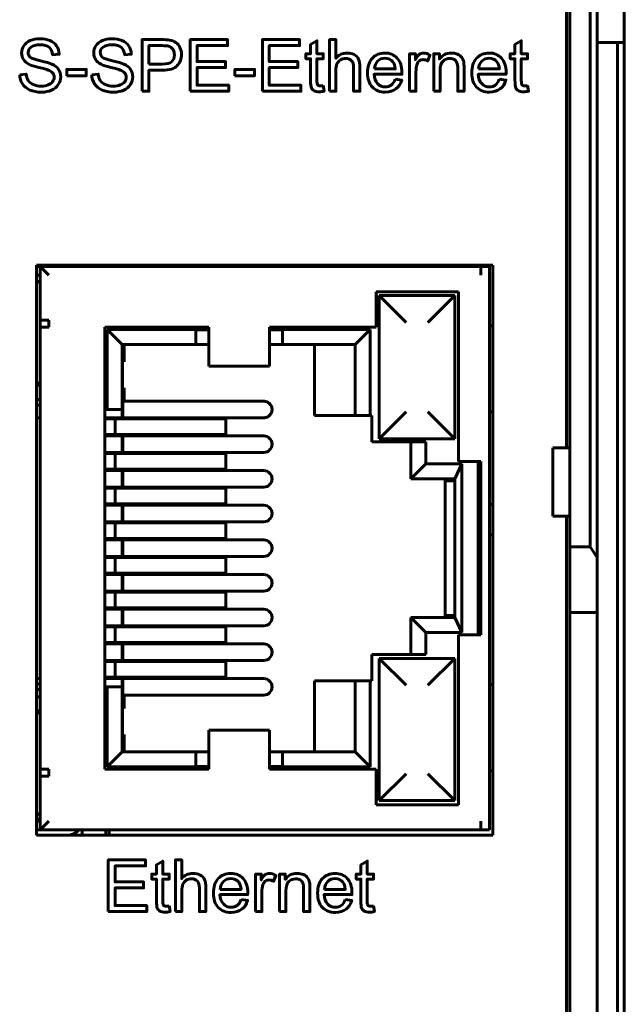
# Model space of a CAD drawing. Header units: millimetres. Extents: x -14 to 16, y -52 to 56.
# Tile 5 of 7: x -2 to 16, y 0 to 29. Entities that reach past the tile are written whole.
import ezdxf

# ---------------------------------------------------------------- set-up
doc = ezdxf.new("R2010")
doc.units = ezdxf.units.MM
doc.linetypes.add('K5LT_BASIC', pattern=[0])

msp = doc.modelspace()

# ---------------------------------------------------------------- linework, layer by layer
at = {"color": 150, "linetype": 'K5LT_BASIC', "lineweight": 60, "true_color": 0x0080ff}
for p, q in [((13.81, 16.453), (13.81, 38.853)), ((13.91, 16.453), (13.91, 33.774)), ((14.51, 33.774), (14.51, 13.553)), ((14.71, 13.245), (14.71, 33.518)), ((15.51, 28.334), (15.51, 33.454)), ((14.71, 28.334), (15.31, 28.334)), ((15.31, 28.334), (15.31, -24.227)), ((15.51, 28.334), (15.31, 28.334)), ((15.51, 28.334), (15.51, -24.227)), ((-1.726, 21.811), (-1.726, 5.101)), ((11.657, 21.811), (-1.726, 21.811)), ((-1.622, 21.769), (-1.726, 21.769)), ((-1.622, 21.515), (-1.622, 21.769)), ((-1.622, 21.769), (11.304, 21.769)), ((-1.622, 21.769), (-1.368, 21.515)), ((11.304, 21.515), (11.304, 21.769)), ((11.307, 21.515), (11.307, 21.769)), ((11.307, 21.769), (11.561, 21.769)), ((11.561, 21.769), (11.561, 5.259)), ((11.657, 5.101), (11.657, 21.811)), ((-1.726, 21.515), (-1.622, 21.515)), ((-1.622, 19.991), (-1.622, 21.515)), ((11.307, 21.515), (11.304, 21.515)), ((8.233, 21.033), (8.233, 19.991)), ((10.646, 21.033), (8.233, 21.033)), ((8.327, 20.922), (8.327, 16.725)), ((9.115, 20.134), (8.327, 20.922)), ((10.54, 20.922), (8.327, 20.922)), ((10.54, 20.922), (9.752, 20.134)), ((10.54, 16.725), (10.54, 20.922)), ((10.646, 16.054), (10.646, 21.033)), ((-1.622, 7.037), (-1.622, 19.991)), ((-1.368, 20.195), (-1.617, 20.195)), ((-1.617, 20.195), (-1.617, 19.991)), ((-1.617, 19.991), (-1.368, 19.991)), ((-1.368, 19.991), (-1.368, 20.195)), ((3.331, 19.991), (0.283, 19.991)), ((0.283, 19.991), (0.283, 7.037)), ((0.347, 19.925), (0.347, 17.58)), ((0.347, 19.925), (0.787, 19.485)), ((2.946, 19.925), (0.347, 19.925)), ((2.946, 19.925), (2.946, 19.991)), ((2.946, 19.485), (2.946, 19.925)), ((2.946, 19.917), (3.331, 19.917)), ((3.331, 19.737), (3.331, 19.991)), ((5.109, 19.991), (5.109, 19.737)), ((8.233, 19.991), (5.109, 19.991)), ((5.109, 19.917), (5.486, 19.917)), ((5.486, 19.991), (5.486, 19.925)), ((5.486, 19.925), (5.486, 19.485)), ((8.06, 19.925), (5.486, 19.925)), ((8.06, 19.925), (7.62, 19.485)), ((8.06, 17.403), (8.06, 19.925)), ((3.331, 19.485), (3.331, 19.737)), ((5.109, 19.737), (5.109, 19.485)), ((0.787, 19.485), (0.787, 17.58)), ((2.946, 19.485), (0.787, 19.485)), ((0.849, 19.485), (0.849, 18.977)), ((2.946, 19.485), (3.331, 19.485)), ((3.331, 18.85), (3.331, 19.485)), ((5.109, 19.485), (5.486, 19.485)), ((5.109, 19.485), (5.109, 18.85)), ((7.62, 19.485), (5.486, 19.485)), ((6.426, 19.485), (6.426, 17.403)), ((7.62, 17.403), (7.62, 19.485)), ((0.841, 19.231), (0.81, 19.231)), ((0.801, 18.977), (0.801, 18.215)), ((3.331, 18.85), (5.109, 18.85)), ((-1.726, 18.299), (-1.648, 18.299)), ((0.849, 18.215), (0.849, 17.822)), ((0.81, 17.961), (0.841, 17.961)), ((-1.726, 17.869), (-1.622, 17.869)), ((-1.622, 17.703), (-1.726, 17.703)), ((4.928, 17.822), (0.81, 17.822)), ((4.94, 17.822), (4.928, 17.822)), ((-1.726, 17.339), (-1.622, 17.339)), ((0.283, 17.58), (0.347, 17.58)), ((0.787, 17.339), (0.283, 17.339)), ((0.787, 17.58), (0.347, 17.58)), ((0.362, 17.339), (0.362, 17.306)), ((0.4, 17.306), (0.4, 17.339)), ((0.787, 17.579), (0.787, 17.58)), ((0.787, 17.457), (0.787, 17.579)), ((0.787, 17.339), (0.787, 17.457)), ((0.787, 17.306), (0.787, 17.339)), ((0.81, 17.339), (4.928, 17.339)), ((0.849, 17.339), (0.849, 17.306)), ((4.928, 17.339), (4.94, 17.339)), ((6.426, 17.403), (7.239, 17.403)), ((7.239, 17.403), (7.62, 17.403)), ((7.62, 17.403), (8.06, 17.403)), ((8.06, 17.403), (8.103, 17.403)), ((8.103, 17.403), (8.103, 16.628)), ((8.327, 16.725), (9.115, 17.513)), ((10.54, 16.725), (9.752, 17.513)), ((0.283, 17.306), (0.577, 17.306)), ((0.577, 17.306), (3.827, 17.306)), ((0.577, 16.846), (0.577, 17.306)), ((3.827, 16.846), (3.827, 17.306)), ((0.577, 16.846), (0.283, 16.846)), ((0.787, 16.806), (0.283, 16.806)), ((0.362, 16.846), (0.362, 16.806)), ((0.4, 16.806), (0.4, 16.846)), ((3.827, 16.846), (0.577, 16.846)), ((0.787, 16.806), (0.787, 16.846)), ((0.787, 16.806), (0.787, 16.688)), ((4.928, 16.806), (0.81, 16.806)), ((0.849, 16.846), (0.849, 16.806)), ((4.94, 16.806), (4.928, 16.806)), ((0.787, 16.688), (0.787, 16.565)), ((0.787, 16.565), (0.787, 16.563)), ((0.787, 16.563), (0.787, 16.441)), ((9.686, 16.628), (8.103, 16.628)), ((8.327, 16.725), (10.54, 16.725)), ((9.246, 15.548), (9.246, 16.628)), ((9.686, 15.988), (9.686, 16.628)), ((13.41, 14.453), (13.41, 16.453)), ((13.91, 16.453), (13.41, 16.453)), ((13.91, 14.453), (13.91, 16.453)), ((0.787, 16.323), (0.283, 16.323)), ((0.283, 16.29), (0.577, 16.29)), ((0.362, 16.323), (0.362, 16.29)), ((0.4, 16.29), (0.4, 16.323)), ((0.577, 15.83), (0.577, 16.29)), ((0.577, 16.29), (3.827, 16.29)), ((0.787, 16.323), (0.787, 16.441)), ((0.787, 16.29), (0.787, 16.323)), ((0.81, 16.323), (4.928, 16.323)), ((0.849, 16.323), (0.849, 16.29)), ((3.827, 15.83), (3.827, 16.29)), ((4.928, 16.323), (4.94, 16.323)), ((9.686, 15.988), (9.246, 15.548)), ((10.744, 15.988), (9.686, 15.988)), ((10.744, 15.988), (10.54, 15.548)), ((11.307, 16.054), (10.646, 16.054)), ((10.744, 11.044), (10.744, 15.988)), ((11.227, 16.054), (11.227, 10.974)), ((11.307, 10.974), (11.307, 16.054)), ((0.577, 15.83), (0.283, 15.83)), ((0.787, 15.79), (0.283, 15.79)), ((0.362, 15.83), (0.362, 15.79)), ((0.4, 15.79), (0.4, 15.83)), ((3.827, 15.83), (0.577, 15.83)), ((0.787, 15.79), (0.787, 15.83)), ((0.787, 15.672), (0.787, 15.79)), ((0.787, 15.549), (0.787, 15.672)), ((4.928, 15.79), (0.81, 15.79)), ((0.849, 15.83), (0.849, 15.79)), ((4.94, 15.79), (4.928, 15.79)), ((0.787, 15.307), (0.283, 15.307)), ((0.362, 15.307), (0.362, 15.274)), ((0.4, 15.274), (0.4, 15.307)), ((0.787, 15.547), (0.787, 15.549)), ((0.787, 15.425), (0.787, 15.547)), ((0.787, 15.307), (0.787, 15.425)), ((0.787, 15.274), (0.787, 15.307)), ((0.81, 15.307), (4.928, 15.307)), ((0.849, 15.307), (0.849, 15.274)), ((4.928, 15.307), (4.94, 15.307)), ((10.54, 15.548), (9.246, 15.548)), ((10.262, 11.484), (10.262, 15.548)), ((10.285, 15.548), (10.285, 15.485)), ((10.487, 15.485), (10.285, 15.485)), ((10.487, 15.485), (10.487, 15.548)), ((10.54, 11.484), (10.54, 15.548)), ((0.283, 15.274), (0.577, 15.274)), ((0.577, 15.274), (3.827, 15.274)), ((0.577, 14.814), (0.577, 15.274)), ((3.827, 14.814), (3.827, 15.274)), ((0.577, 14.814), (0.283, 14.814)), ((0.787, 14.774), (0.283, 14.774)), ((0.362, 14.814), (0.362, 14.774)), ((0.4, 14.774), (0.4, 14.814)), ((3.827, 14.814), (0.577, 14.814)), ((0.787, 14.774), (0.787, 14.814)), ((0.787, 14.774), (0.787, 14.656)), ((4.928, 14.774), (0.81, 14.774)), ((0.849, 14.814), (0.849, 14.774)), ((4.94, 14.774), (4.928, 14.774)), ((11.227, 14.795), (11.307, 14.795)), ((11.227, 14.784), (11.307, 14.784)), ((11.561, 14.799), (11.657, 14.8)), ((0.787, 14.656), (0.787, 14.533)), ((0.787, 14.533), (0.787, 14.531)), ((0.787, 14.531), (0.787, 14.409)), ((13.41, 14.453), (13.91, 14.453)), ((13.81, -10.347), (13.81, 14.453)), ((13.91, 13.553), (13.91, 14.453)), ((0.787, 14.291), (0.283, 14.291)), ((0.283, 14.258), (0.577, 14.258)), ((0.362, 14.291), (0.362, 14.258)), ((0.4, 14.258), (0.4, 14.291)), ((0.577, 13.798), (0.577, 14.258)), ((0.577, 14.258), (3.827, 14.258)), ((0.787, 14.409), (0.787, 14.291)), ((0.787, 14.258), (0.787, 14.291)), ((0.81, 14.291), (4.928, 14.291)), ((0.849, 14.291), (0.849, 14.258)), ((3.827, 13.798), (3.827, 14.258)), ((4.928, 14.291), (4.94, 14.291)), ((11.561, 13.908), (11.657, 13.909)), ((0.577, 13.798), (0.283, 13.798)), ((0.787, 13.758), (0.283, 13.758)), ((0.362, 13.798), (0.362, 13.758)), ((0.4, 13.758), (0.4, 13.798)), ((3.827, 13.798), (0.577, 13.798)), ((0.787, 13.758), (0.787, 13.798)), ((0.787, 13.64), (0.787, 13.758)), ((0.787, 13.517), (0.787, 13.64)), ((4.928, 13.758), (0.81, 13.758)), ((0.849, 13.798), (0.849, 13.758)), ((4.94, 13.758), (4.928, 13.758)), ((0.283, 13.275), (0.787, 13.275)), ((0.362, 13.242), (0.362, 13.275)), ((0.4, 13.242), (0.4, 13.275)), ((0.787, 13.515), (0.787, 13.517)), ((0.787, 13.393), (0.787, 13.515)), ((0.787, 13.275), (0.787, 13.393)), ((0.787, 13.242), (0.787, 13.275)), ((0.81, 13.275), (4.928, 13.275)), ((0.849, 13.275), (0.849, 13.242)), ((4.928, 13.275), (4.94, 13.275)), ((13.91, 13.553), (13.91, 11.629)), ((14.51, 13.553), (13.91, 13.553)), ((14.71, 13.245), (14.51, 13.553)), ((0.283, 13.242), (0.577, 13.242)), ((0.577, 12.782), (0.577, 13.242)), ((0.577, 13.242), (3.827, 13.242)), ((3.827, 12.782), (3.827, 13.242)), ((14.71, 11.629), (14.71, 13.245)), ((0.577, 12.782), (0.283, 12.782)), ((0.283, 12.742), (0.787, 12.742)), ((0.362, 12.742), (0.362, 12.782)), ((0.4, 12.742), (0.4, 12.782)), ((3.827, 12.782), (0.577, 12.782)), ((0.787, 12.742), (0.787, 12.782)), ((0.787, 12.742), (0.787, 12.624)), ((4.928, 12.742), (0.81, 12.742)), ((0.849, 12.782), (0.849, 12.742)), ((4.94, 12.742), (4.928, 12.742)), ((0.787, 12.624), (0.787, 12.501)), ((0.787, 12.501), (0.787, 12.499)), ((0.787, 12.499), (0.787, 12.377)), ((0.283, 12.259), (0.787, 12.259)), ((0.283, 12.226), (0.577, 12.226)), ((0.362, 12.226), (0.362, 12.259)), ((0.4, 12.226), (0.4, 12.259)), ((0.577, 12.226), (3.827, 12.226)), ((0.577, 11.766), (0.577, 12.226)), ((0.787, 12.377), (0.787, 12.259)), ((0.787, 12.226), (0.787, 12.259)), ((0.81, 12.259), (4.928, 12.259)), ((0.849, 12.259), (0.849, 12.226)), ((3.827, 11.766), (3.827, 12.226)), ((4.928, 12.259), (4.94, 12.259)), ((11.307, 12.244), (11.227, 12.244)), ((0.577, 11.766), (0.283, 11.766)), ((0.283, 11.726), (0.787, 11.726)), ((0.362, 11.726), (0.362, 11.766)), ((0.4, 11.726), (0.4, 11.766)), ((3.827, 11.766), (0.577, 11.766)), ((0.787, 11.726), (0.787, 11.766)), ((0.787, 11.608), (0.787, 11.726)), ((0.787, 11.485), (0.787, 11.608)), ((4.928, 11.726), (0.81, 11.726)), ((0.849, 11.766), (0.849, 11.726)), ((4.94, 11.726), (4.928, 11.726)), ((10.285, 11.548), (10.285, 11.484)), ((10.285, 11.548), (10.487, 11.548)), ((10.487, 11.484), (10.487, 11.548)), ((13.91, 11.629), (13.91, -7.522)), ((14.71, 11.629), (13.91, 11.629)), ((14.71, -7.522), (14.71, 11.629)), ((0.787, 11.483), (0.787, 11.485)), ((0.787, 11.361), (0.787, 11.483)), ((0.787, 11.243), (0.787, 11.361)), ((9.686, 11.044), (9.246, 11.484)), ((9.246, 10.405), (9.246, 11.484)), ((9.246, 11.484), (10.54, 11.484)), ((10.744, 11.044), (10.54, 11.484)), ((0.283, 11.243), (0.787, 11.243)), ((0.283, 11.21), (0.577, 11.21)), ((0.362, 11.21), (0.362, 11.243)), ((0.4, 11.21), (0.4, 11.243)), ((0.577, 11.21), (3.827, 11.21)), ((0.577, 10.75), (0.577, 11.21)), ((0.787, 11.21), (0.787, 11.243)), ((0.81, 11.243), (4.928, 11.243)), ((0.849, 11.243), (0.849, 11.21)), ((3.827, 10.75), (3.827, 11.21)), ((4.928, 11.243), (4.94, 11.243)), ((9.686, 10.405), (9.686, 11.044)), ((9.686, 11.044), (10.744, 11.044)), ((11.307, 10.974), (10.646, 10.974)), ((10.646, 5.996), (10.646, 10.974)), ((0.577, 10.75), (0.283, 10.75)), ((0.283, 10.71), (0.787, 10.71)), ((0.362, 10.71), (0.362, 10.75)), ((0.4, 10.71), (0.4, 10.75)), ((3.827, 10.75), (0.577, 10.75)), ((0.787, 10.71), (0.787, 10.75)), ((0.787, 10.592), (0.787, 10.71)), ((4.928, 10.71), (0.81, 10.71)), ((0.849, 10.75), (0.849, 10.71)), ((4.94, 10.71), (4.928, 10.71)), ((0.787, 10.592), (0.787, 10.469)), ((0.787, 10.469), (0.787, 10.467)), ((0.787, 10.467), (0.787, 10.345)), ((8.103, 10.405), (8.103, 9.63)), ((8.103, 10.405), (9.686, 10.405)), ((0.283, 10.227), (0.787, 10.227)), ((0.283, 10.194), (0.577, 10.194)), ((0.362, 10.194), (0.362, 10.227)), ((0.4, 10.194), (0.4, 10.227)), ((0.577, 10.194), (3.827, 10.194)), ((0.577, 9.734), (0.577, 10.194)), ((0.787, 10.345), (0.787, 10.227)), ((0.787, 10.194), (0.787, 10.227)), ((0.81, 10.227), (4.928, 10.227)), ((0.849, 10.227), (0.849, 10.194)), ((3.827, 9.734), (3.827, 10.194)), ((4.928, 10.227), (4.94, 10.227)), ((8.327, 10.287), (8.327, 6.118)), ((8.327, 10.287), (9.115, 9.499)), ((10.54, 10.287), (8.327, 10.287)), ((10.54, 10.287), (9.752, 9.499)), ((10.54, 6.118), (10.54, 10.287)), ((-1.622, 9.694), (-1.726, 9.694)), ((-1.726, 9.543), (-1.622, 9.543)), ((0.577, 9.734), (0.283, 9.734)), ((0.283, 9.694), (0.787, 9.694)), ((0.362, 9.694), (0.362, 9.734)), ((0.4, 9.694), (0.4, 9.734)), ((3.827, 9.734), (0.577, 9.734)), ((0.787, 9.694), (0.787, 9.734)), ((0.787, 9.576), (0.787, 9.694)), ((0.787, 9.453), (0.787, 9.576)), ((4.928, 9.694), (0.81, 9.694)), ((0.849, 9.734), (0.849, 9.694)), ((4.94, 9.694), (4.928, 9.694)), ((6.426, 9.63), (6.426, 7.547)), ((7.239, 9.63), (6.426, 9.63)), ((7.62, 9.63), (7.239, 9.63)), ((7.62, 7.547), (7.62, 9.63)), ((8.06, 9.63), (7.62, 9.63)), ((8.06, 7.107), (8.06, 9.63)), ((8.103, 9.63), (8.06, 9.63)), ((-1.726, 9.378), (-1.622, 9.378)), ((0.347, 9.452), (0.283, 9.452)), ((0.347, 9.452), (0.347, 7.107)), ((0.347, 9.452), (0.787, 9.452)), ((0.787, 9.452), (0.787, 9.453)), ((0.787, 9.452), (0.787, 7.547)), ((-1.622, 9.159), (-1.726, 9.159)), ((0.81, 9.211), (4.928, 9.211)), ((0.841, 9.071), (0.81, 9.071)), ((0.849, 9.211), (0.849, 8.817)), ((4.928, 9.211), (4.94, 9.211)), ((-1.726, 8.729), (-1.658, 8.729)), ((0.801, 8.817), (0.801, 8.055)), ((5.109, 8.179), (3.331, 8.179)), ((3.331, 7.544), (3.331, 8.179)), ((5.109, 8.179), (5.109, 7.544)), ((0.81, 7.801), (0.841, 7.801)), ((0.849, 8.055), (0.849, 7.547)), ((0.347, 7.107), (0.787, 7.547)), ((0.787, 7.547), (2.946, 7.547)), ((3.331, 7.547), (2.946, 7.547)), ((2.946, 7.107), (2.946, 7.547)), ((3.331, 7.291), (3.331, 7.544)), ((5.486, 7.547), (5.109, 7.547)), ((5.109, 7.544), (5.109, 7.291)), ((5.486, 7.547), (7.62, 7.547)), ((5.486, 7.547), (5.486, 7.107)), ((8.06, 7.107), (7.62, 7.547)), ((3.331, 7.037), (3.331, 7.291)), ((5.109, 7.291), (5.109, 7.037)), ((-1.622, 5.513), (-1.622, 7.037)), ((-1.617, 7.037), (-1.617, 6.834)), ((-1.368, 7.037), (-1.617, 7.037)), ((-1.368, 6.834), (-1.368, 7.037)), ((0.283, 7.037), (3.331, 7.037)), ((0.347, 7.107), (2.946, 7.107)), ((3.331, 7.116), (2.946, 7.116)), ((2.946, 7.037), (2.946, 7.107)), ((5.486, 7.116), (5.109, 7.116)), ((5.109, 7.037), (8.233, 7.037)), ((5.486, 7.107), (8.06, 7.107)), ((5.486, 7.107), (5.486, 7.037)), ((8.233, 7.037), (8.233, 5.996)), ((-1.617, 6.834), (-1.368, 6.834)), ((8.327, 6.118), (9.115, 6.906)), ((9.752, 6.906), (10.54, 6.118)), ((8.327, 6.118), (10.54, 6.118)), ((8.233, 5.996), (10.646, 5.996)), ((-1.726, 5.578), (-1.622, 5.578)), ((-1.726, 5.563), (-1.622, 5.563)), ((-1.622, 5.563), (-1.726, 5.563)), ((-1.726, 5.563), (-1.622, 5.563)), ((-1.622, 5.513), (-1.726, 5.513)), ((-1.622, 5.259), (-1.622, 5.513)), ((-1.368, 5.513), (-1.622, 5.259)), ((11.304, 5.259), (11.304, 5.513)), ((11.304, 5.513), (11.307, 5.513)), ((11.307, 5.259), (11.307, 5.513)), ((-1.726, 5.259), (-1.622, 5.259)), ((11.304, 5.259), (-1.622, 5.259)), ((-0.39, 5.259), (-0.39, 5.101)), ((0.31, 5.259), (0.31, 5.101)), ((0.41, 5.101), (0.41, 5.259)), ((11.561, 5.259), (11.307, 5.259)), ((-1.726, 5.101), (11.657, 5.101))]:
    msp.add_line(p, q, dxfattribs=at)
for centre, radius, start, end in [((-1.905, 21.619), 0.381, 298.0581, 318.014), ((-1.981, 18.114), 0.381, 19.3854, 47.905), ((-1.981, 18.114), 0.381, 19.3854, 47.905), ((4.94, 17.58), 0.241, 270, 90), ((4.94, 16.564), 0.241, 270, 90), ((4.94, 15.548), 0.241, 270, 90), ((4.94, 14.532), 0.241, 270, 90), ((4.94, 13.516), 0.241, 270, 90), ((4.94, 12.5), 0.241, 270, 90), ((4.94, 11.484), 0.241, 270, 90), ((4.94, 10.468), 0.241, 270, 90), ((4.94, 9.452), 0.241, 270, 90), ((-1.981, 8.932), 0.381, 312.095, 340.6146), ((-1.981, 8.932), 0.381, 312.095, 340.6146), ((-1.914, 5.426), 0.381, 39.8943, 60.376)]:
    msp.add_arc(centre, radius, start, end, dxfattribs=at)
for centre in [(0.81, 17.58), (0.81, 16.564), (0.81, 15.548), (0.81, 14.532), (0.81, 13.516), (0.81, 12.5), (0.81, 11.484), (0.81, 10.468), (0.81, 9.452)]:
    msp.add_ellipse(centre, major_axis=(0, -0.241), ratio=0.034921, start_param=3.141593, end_param=6.283185, dxfattribs=at)
for points, degree, knots in [([(-2.218, 27.393), (-2.218, 27.393), (-2.03, 27.41), (-2.03, 27.41), (-2.021, 27.334), (-2, 27.271), (-1.968, 27.222), (-1.935, 27.173), (-1.884, 27.134), (-1.815, 27.104), (-1.747, 27.074), (-1.669, 27.058), (-1.583, 27.058), (-1.507, 27.058), (-1.44, 27.07), (-1.381, 27.093), (-1.323, 27.116), (-1.279, 27.147), (-1.251, 27.187), (-1.222, 27.227), (-1.208, 27.27), (-1.208, 27.317), (-1.208, 27.364), (-1.222, 27.405), (-1.249, 27.441), (-1.276, 27.476), (-1.322, 27.506), (-1.385, 27.53), (-1.426, 27.546), (-1.516, 27.57), (-1.655, 27.604), (-1.794, 27.637), (-1.891, 27.669), (-1.947, 27.698), (-2.019, 27.736), (-2.073, 27.784), (-2.108, 27.84), (-2.143, 27.896), (-2.161, 27.959), (-2.161, 28.029), (-2.161, 28.105), (-2.139, 28.177), (-2.096, 28.243), (-2.052, 28.31), (-1.989, 28.36), (-1.906, 28.395), (-1.823, 28.43), (-1.73, 28.447), (-1.628, 28.447), (-1.516, 28.447), (-1.417, 28.429), (-1.332, 28.393), (-1.246, 28.357), (-1.18, 28.303), (-1.134, 28.233), (-1.088, 28.163), (-1.063, 28.083), (-1.06, 27.994), (-1.06, 27.994), (-1.252, 27.979), (-1.252, 27.979), (-1.262, 28.075), (-1.297, 28.147), (-1.357, 28.196), (-1.416, 28.245), (-1.504, 28.269), (-1.621, 28.269), (-1.742, 28.269), (-1.83, 28.247), (-1.886, 28.202), (-1.941, 28.158), (-1.969, 28.104), (-1.969, 28.042), (-1.969, 27.987), (-1.949, 27.942), (-1.91, 27.907), (-1.871, 27.872), (-1.771, 27.836), (-1.608, 27.799), (-1.445, 27.762), (-1.334, 27.73), (-1.273, 27.703), (-1.185, 27.662), (-1.12, 27.611), (-1.078, 27.548), (-1.036, 27.486), (-1.015, 27.415), (-1.015, 27.334), (-1.015, 27.253), (-1.038, 27.177), (-1.085, 27.106), (-1.131, 27.035), (-1.197, 26.979), (-1.369, 26.9), (-1.466, 26.881), (-1.574, 26.881), (-1.711, 26.881), (-1.825, 26.901), (-1.918, 26.941), (-2.01, 26.98), (-2.082, 27.04), (-2.135, 27.121), (-2.188, 27.201), (-2.215, 27.292), (-2.218, 27.393)], 3, [0, 0, 0, 0, 0.028571, 0.028571, 0.028571, 0.057143, 0.057143, 0.057143, 0.085714, 0.085714, 0.085714, 0.114286, 0.114286, 0.114286, 0.142857, 0.142857, 0.142857, 0.171429, 0.171429, 0.171429, 0.2, 0.2, 0.2, 0.228571, 0.228571, 0.228571, 0.257143, 0.257143, 0.257143, 0.285714, 0.285714, 0.285714, 0.314286, 0.314286, 0.314286, 0.342857, 0.342857, 0.342857, 0.371429, 0.371429, 0.371429, 0.4, 0.4, 0.4, 0.428571, 0.428571, 0.428571, 0.457143, 0.457143, 0.457143, 0.485714, 0.485714, 0.485714, 0.514286, 0.514286, 0.514286, 0.542857, 0.542857, 0.542857, 0.571429, 0.571429, 0.571429, 0.6, 0.6, 0.6, 0.628571, 0.628571, 0.628571, 0.657143, 0.657143, 0.657143, 0.685714, 0.685714, 0.685714, 0.714286, 0.714286, 0.714286, 0.742857, 0.742857, 0.742857, 0.771429, 0.771429, 0.771429, 0.8, 0.8, 0.8, 0.828571, 0.828571, 0.828571, 0.857143, 0.857143, 0.857143, 0.885714, 0.885714, 0.914286, 0.914286, 0.914286, 0.942857, 0.942857, 0.942857, 0.971429, 0.971429, 0.971429, 1, 1, 1, 1]), ([(-0.105, 27.393), (-0.105, 27.393), (0.084, 27.41), (0.084, 27.41), (0.092, 27.334), (0.113, 27.271), (0.146, 27.222), (0.179, 27.173), (0.229, 27.134), (0.298, 27.104), (0.367, 27.074), (0.444, 27.058), (0.53, 27.058), (0.607, 27.058), (0.674, 27.07), (0.732, 27.093), (0.791, 27.116), (0.834, 27.147), (0.863, 27.187), (0.891, 27.227), (0.906, 27.27), (0.906, 27.317), (0.906, 27.364), (0.892, 27.405), (0.864, 27.441), (0.837, 27.476), (0.791, 27.506), (0.728, 27.53), (0.688, 27.546), (0.598, 27.57), (0.459, 27.604), (0.319, 27.637), (0.222, 27.669), (0.167, 27.698), (0.094, 27.736), (0.041, 27.784), (0.006, 27.84), (-0.03, 27.896), (-0.048, 27.959), (-0.048, 28.029), (-0.048, 28.105), (-0.026, 28.177), (0.018, 28.243), (0.061, 28.31), (0.124, 28.36), (0.207, 28.395), (0.291, 28.43), (0.383, 28.447), (0.485, 28.447), (0.597, 28.447), (0.696, 28.429), (0.782, 28.393), (0.867, 28.357), (0.933, 28.303), (0.979, 28.233), (1.025, 28.163), (1.05, 28.083), (1.054, 27.994), (1.054, 27.994), (0.861, 27.979), (0.861, 27.979), (0.851, 28.075), (0.816, 28.147), (0.757, 28.196), (0.697, 28.245), (0.609, 28.269), (0.493, 28.269), (0.372, 28.269), (0.283, 28.247), (0.228, 28.202), (0.173, 28.158), (0.145, 28.104), (0.145, 28.042), (0.145, 27.987), (0.165, 27.942), (0.204, 27.907), (0.242, 27.872), (0.343, 27.836), (0.505, 27.799), (0.668, 27.762), (0.78, 27.73), (0.84, 27.703), (0.928, 27.662), (0.993, 27.611), (1.035, 27.548), (1.077, 27.486), (1.098, 27.415), (1.098, 27.334), (1.098, 27.253), (1.075, 27.177), (1.029, 27.106), (0.983, 27.035), (0.917, 26.979), (0.831, 26.94), (0.744, 26.9), (0.647, 26.881), (0.539, 26.881), (0.403, 26.881), (0.288, 26.901), (0.196, 26.941), (0.103, 26.98), (0.031, 27.04), (-0.021, 27.121), (-0.074, 27.201), (-0.102, 27.292), (-0.105, 27.393)], 3, [0, 0, 0, 0, 0.028571, 0.028571, 0.028571, 0.057143, 0.057143, 0.057143, 0.085714, 0.085714, 0.085714, 0.114286, 0.114286, 0.114286, 0.142857, 0.142857, 0.142857, 0.171429, 0.171429, 0.171429, 0.2, 0.2, 0.2, 0.228571, 0.228571, 0.228571, 0.257143, 0.257143, 0.257143, 0.285714, 0.285714, 0.285714, 0.314286, 0.314286, 0.314286, 0.342857, 0.342857, 0.342857, 0.371429, 0.371429, 0.371429, 0.4, 0.4, 0.4, 0.428571, 0.428571, 0.428571, 0.457143, 0.457143, 0.457143, 0.485714, 0.485714, 0.485714, 0.514286, 0.514286, 0.514286, 0.542857, 0.542857, 0.542857, 0.571429, 0.571429, 0.571429, 0.6, 0.6, 0.6, 0.628571, 0.628571, 0.628571, 0.657143, 0.657143, 0.657143, 0.685714, 0.685714, 0.685714, 0.714286, 0.714286, 0.714286, 0.742857, 0.742857, 0.742857, 0.771429, 0.771429, 0.771429, 0.8, 0.8, 0.8, 0.828571, 0.828571, 0.828571, 0.857143, 0.857143, 0.857143, 0.885714, 0.885714, 0.885714, 0.914286, 0.914286, 0.914286, 0.942857, 0.942857, 0.942857, 0.971429, 0.971429, 0.971429, 1, 1, 1, 1]), ([(1.371, 26.906), (1.371, 26.906), (1.371, 28.422), (1.371, 28.422), (1.942, 28.422), (1.942, 28.422), (2.042, 28.422), (2.119, 28.417), (2.172, 28.407), (2.247, 28.395), (2.309, 28.371), (2.359, 28.336), (2.41, 28.302), (2.45, 28.253), (2.481, 28.19), (2.511, 28.128), (2.527, 28.059), (2.527, 27.984), (2.527, 27.856), (2.486, 27.747), (2.404, 27.658), (2.322, 27.568), (2.174, 27.524), (1.959, 27.524), (1.959, 27.524), (1.571, 27.524), (1.571, 27.524), (1.571, 26.906), (1.571, 26.906), (1.371, 26.906), (1.371, 26.906)], 3, [0, 0, 0, 0, 0.090909, 0.090909, 0.181818, 0.181818, 0.181818, 0.272727, 0.272727, 0.272727, 0.363636, 0.363636, 0.363636, 0.454545, 0.454545, 0.454545, 0.545455, 0.545455, 0.545455, 0.636364, 0.636364, 0.636364, 0.727273, 0.727273, 0.727273, 0.818182, 0.818182, 0.909091, 0.909091, 1, 1, 1, 1]), ([(2.784, 26.906), (2.784, 26.906), (2.784, 28.422), (2.784, 28.422), (3.877, 28.422), (3.877, 28.422), (3.877, 28.244), (3.877, 28.244), (2.985, 28.244), (2.985, 28.244), (2.985, 27.778), (2.985, 27.778), (3.82, 27.778), (3.82, 27.778), (3.82, 27.6), (3.82, 27.6), (2.985, 27.6), (2.985, 27.6), (2.985, 27.084), (2.985, 27.084), (3.913, 27.084), (3.913, 27.084), (3.913, 26.906), (3.913, 26.906), (2.784, 26.906), (2.784, 26.906)], 3, [0, 0, 0, 0, 0.083333, 0.083333, 0.166667, 0.166667, 0.25, 0.25, 0.333333, 0.333333, 0.416667, 0.416667, 0.5, 0.5, 0.583333, 0.583333, 0.666667, 0.666667, 0.75, 0.75, 0.833333, 0.833333, 0.916667, 0.916667, 1, 1, 1, 1]), ([(4.898, 26.906), (4.898, 26.906), (4.898, 28.422), (4.898, 28.422), (5.99, 28.422), (5.99, 28.422), (5.99, 28.244), (5.99, 28.244), (5.099, 28.244), (5.099, 28.244), (5.099, 27.778), (5.099, 27.778), (5.933, 27.778), (5.933, 27.778), (5.933, 27.6), (5.933, 27.6), (5.099, 27.6), (5.099, 27.6), (5.099, 27.084), (5.099, 27.084), (6.026, 27.084), (6.026, 27.084), (6.026, 26.906), (6.026, 26.906), (4.898, 26.906), (4.898, 26.906)], 3, [0, 0, 0, 0, 0.083333, 0.083333, 0.166667, 0.166667, 0.25, 0.25, 0.333333, 0.333333, 0.416667, 0.416667, 0.5, 0.5, 0.583333, 0.583333, 0.666667, 0.666667, 0.75, 0.75, 0.833333, 0.833333, 0.916667, 0.916667, 1, 1, 1, 1]), ([(6.684, 27.072), (6.684, 27.072), (6.709, 26.908), (6.709, 26.908), (6.657, 26.897), (6.61, 26.891), (6.569, 26.891), (6.502, 26.891), (6.45, 26.902), (6.412, 26.923), (6.375, 26.945), (6.349, 26.973), (6.334, 27.008), (6.319, 27.042), (6.312, 27.116), (6.312, 27.228), (6.312, 27.228), (6.312, 27.861), (6.312, 27.861), (6.174, 27.861), (6.174, 27.861), (6.174, 28.005), (6.174, 28.005), (6.312, 28.005), (6.312, 28.005), (6.312, 28.276), (6.312, 28.276), (6.498, 28.388), (6.498, 28.388), (6.498, 28.005), (6.498, 28.005), (6.684, 28.005), (6.684, 28.005), (6.684, 27.861), (6.684, 27.861), (6.498, 27.861), (6.498, 27.861), (6.498, 27.217), (6.498, 27.217), (6.498, 27.164), (6.501, 27.13), (6.507, 27.114), (6.514, 27.099), (6.524, 27.087), (6.539, 27.078), (6.554, 27.069), (6.575, 27.065), (6.603, 27.065), (6.623, 27.065), (6.65, 27.067), (6.684, 27.072)], 3, [0, 0, 0, 0, 0.05, 0.05, 0.05, 0.1, 0.1, 0.1, 0.15, 0.15, 0.15, 0.2, 0.2, 0.2, 0.25, 0.25, 0.25, 0.3, 0.3, 0.35, 0.35, 0.4, 0.4, 0.45, 0.45, 0.5, 0.5, 0.55, 0.55, 0.6, 0.6, 0.65, 0.65, 0.7, 0.7, 0.75, 0.75, 0.8, 0.8, 0.8, 0.85, 0.85, 0.85, 0.9, 0.9, 0.9, 0.95, 0.95, 0.95, 1, 1, 1, 1]), ([(6.867, 26.906), (6.867, 26.906), (6.867, 28.422), (6.867, 28.422), (7.053, 28.422), (7.053, 28.422), (7.053, 27.876), (7.053, 27.876), (7.139, 27.977), (7.248, 28.028), (7.38, 28.028), (7.461, 28.028), (7.531, 28.012), (7.591, 27.98), (7.65, 27.948), (7.693, 27.904), (7.719, 27.847), (7.744, 27.791), (7.757, 27.709), (7.757, 27.601), (7.757, 27.601), (7.757, 26.906), (7.757, 26.906), (7.571, 26.906), (7.571, 26.906), (7.571, 27.601), (7.571, 27.601), (7.571, 27.693), (7.551, 27.761), (7.511, 27.803), (7.471, 27.846), (7.414, 27.867), (7.341, 27.867), (7.287, 27.867), (7.235, 27.853), (7.187, 27.824), (7.139, 27.796), (7.105, 27.757), (7.084, 27.708), (7.063, 27.659), (7.053, 27.592), (7.053, 27.506), (7.053, 27.506), (7.053, 26.906), (7.053, 26.906), (6.867, 26.906), (6.867, 26.906)], 3, [0, 0, 0, 0, 0.058824, 0.058824, 0.117647, 0.117647, 0.176471, 0.176471, 0.176471, 0.235294, 0.235294, 0.235294, 0.294118, 0.294118, 0.294118, 0.352941, 0.352941, 0.352941, 0.411765, 0.411765, 0.411765, 0.470588, 0.470588, 0.529412, 0.529412, 0.588235, 0.588235, 0.588235, 0.647059, 0.647059, 0.647059, 0.705882, 0.705882, 0.705882, 0.764706, 0.764706, 0.764706, 0.823529, 0.823529, 0.823529, 0.882353, 0.882353, 0.882353, 0.941176, 0.941176, 1, 1, 1, 1]), ([(12.676, 27.072), (12.676, 27.072), (12.701, 26.908), (12.701, 26.908), (12.649, 26.897), (12.603, 26.891), (12.562, 26.891), (12.494, 26.891), (12.442, 26.902), (12.405, 26.923), (12.368, 26.945), (12.342, 26.973), (12.327, 27.008), (12.312, 27.042), (12.304, 27.116), (12.304, 27.228), (12.304, 27.228), (12.304, 27.861), (12.304, 27.861), (12.167, 27.861), (12.167, 27.861), (12.167, 28.005), (12.167, 28.005), (12.304, 28.005), (12.304, 28.005), (12.304, 28.276), (12.304, 28.276), (12.49, 28.388), (12.49, 28.388), (12.49, 28.005), (12.49, 28.005), (12.676, 28.005), (12.676, 28.005), (12.676, 27.861), (12.676, 27.861), (12.49, 27.861), (12.49, 27.861), (12.49, 27.217), (12.49, 27.217), (12.49, 27.164), (12.493, 27.13), (12.5, 27.114), (12.506, 27.099), (12.517, 27.087), (12.532, 27.078), (12.547, 27.069), (12.568, 27.065), (12.595, 27.065), (12.616, 27.065), (12.643, 27.067), (12.676, 27.072)], 3, [0, 0, 0, 0, 0.05, 0.05, 0.05, 0.1, 0.1, 0.1, 0.15, 0.15, 0.15, 0.2, 0.2, 0.2, 0.25, 0.25, 0.25, 0.3, 0.3, 0.35, 0.35, 0.4, 0.4, 0.45, 0.45, 0.5, 0.5, 0.55, 0.55, 0.6, 0.6, 0.65, 0.65, 0.7, 0.7, 0.75, 0.75, 0.8, 0.8, 0.8, 0.85, 0.85, 0.85, 0.9, 0.9, 0.9, 0.95, 0.95, 0.95, 1, 1, 1, 1]), ([(1.571, 27.702), (1.571, 27.702), (1.962, 27.702), (1.962, 27.702), (2.092, 27.702), (2.183, 27.726), (2.238, 27.774), (2.292, 27.822), (2.319, 27.89), (2.319, 27.978), (2.319, 28.041), (2.304, 28.096), (2.272, 28.141), (2.24, 28.186), (2.197, 28.216), (2.145, 28.23), (2.111, 28.239), (2.049, 28.244), (1.958, 28.244), (1.958, 28.244), (1.571, 28.244), (1.571, 28.244), (1.571, 27.702), (1.571, 27.702)], 3, [0, 0, 0, 0, 0.125, 0.125, 0.125, 0.25, 0.25, 0.25, 0.375, 0.375, 0.375, 0.5, 0.5, 0.5, 0.625, 0.625, 0.625, 0.75, 0.75, 0.75, 0.875, 0.875, 1, 1, 1, 1]), ([(8.791, 27.262), (8.791, 27.262), (8.983, 27.236), (8.983, 27.236), (8.953, 27.124), (8.897, 27.037), (8.734, 26.914), (8.629, 26.883), (8.502, 26.883), (8.342, 26.883), (8.215, 26.932), (8.122, 27.031), (8.028, 27.129), (7.981, 27.268), (7.981, 27.446), (7.981, 27.63), (8.028, 27.773), (8.123, 27.875), (8.218, 27.977), (8.341, 28.028), (8.492, 28.028), (8.638, 28.028), (8.758, 27.978), (8.85, 27.878), (8.943, 27.778), (8.989, 27.638), (8.989, 27.457), (8.989, 27.446), (8.989, 27.429), (8.988, 27.408), (8.988, 27.408), (8.171, 27.408), (8.171, 27.408), (8.178, 27.287), (8.212, 27.195), (8.274, 27.131), (8.335, 27.067), (8.411, 27.035), (8.502, 27.035), (8.57, 27.035), (8.628, 27.053), (8.676, 27.089), (8.724, 27.125), (8.762, 27.183), (8.791, 27.262)], 3, [0, 0, 0, 0, 0.066667, 0.066667, 0.066667, 0.133333, 0.133333, 0.2, 0.2, 0.2, 0.266667, 0.266667, 0.266667, 0.333333, 0.333333, 0.333333, 0.4, 0.4, 0.4, 0.466667, 0.466667, 0.466667, 0.533333, 0.533333, 0.533333, 0.6, 0.6, 0.6, 0.666667, 0.666667, 0.666667, 0.733333, 0.733333, 0.733333, 0.8, 0.8, 0.8, 0.866667, 0.866667, 0.866667, 0.933333, 0.933333, 0.933333, 1, 1, 1, 1]), ([(9.216, 26.906), (9.216, 26.906), (9.216, 28.005), (9.216, 28.005), (9.383, 28.005), (9.383, 28.005), (9.383, 27.836), (9.383, 27.836), (9.425, 27.914), (9.465, 27.966), (9.501, 27.99), (9.537, 28.015), (9.577, 28.028), (9.62, 28.028), (9.683, 28.028), (9.747, 28.008), (9.812, 27.969), (9.812, 27.969), (9.746, 27.797), (9.746, 27.797), (9.7, 27.822), (9.655, 27.835), (9.61, 27.835), (9.57, 27.835), (9.533, 27.823), (9.501, 27.798), (9.469, 27.774), (9.447, 27.74), (9.433, 27.697), (9.412, 27.631), (9.402, 27.559), (9.402, 27.48), (9.402, 27.48), (9.402, 26.906), (9.402, 26.906), (9.216, 26.906), (9.216, 26.906)], 3, [0, 0, 0, 0, 0.076923, 0.076923, 0.153846, 0.153846, 0.230769, 0.230769, 0.230769, 0.307692, 0.307692, 0.307692, 0.384615, 0.384615, 0.384615, 0.461538, 0.461538, 0.461538, 0.538462, 0.538462, 0.538462, 0.615385, 0.615385, 0.615385, 0.692308, 0.692308, 0.692308, 0.769231, 0.769231, 0.769231, 0.846154, 0.846154, 0.846154, 0.923077, 0.923077, 1, 1, 1, 1]), ([(9.922, 26.906), (9.922, 26.906), (9.922, 28.005), (9.922, 28.005), (10.089, 28.005), (10.089, 28.005), (10.089, 27.849), (10.089, 27.849), (10.169, 27.968), (10.285, 28.028), (10.437, 28.028), (10.503, 28.028), (10.564, 28.016), (10.619, 27.992), (10.674, 27.969), (10.716, 27.937), (10.743, 27.899), (10.771, 27.86), (10.79, 27.814), (10.801, 27.761), (10.808, 27.727), (10.811, 27.667), (10.811, 27.58), (10.811, 27.58), (10.811, 26.906), (10.811, 26.906), (10.626, 26.906), (10.626, 26.906), (10.626, 27.573), (10.626, 27.573), (10.626, 27.649), (10.618, 27.706), (10.604, 27.743), (10.59, 27.781), (10.564, 27.811), (10.527, 27.833), (10.491, 27.856), (10.447, 27.867), (10.398, 27.867), (10.319, 27.867), (10.251, 27.842), (10.194, 27.791), (10.136, 27.741), (10.108, 27.646), (10.108, 27.505), (10.108, 27.505), (10.108, 26.906), (10.108, 26.906), (9.922, 26.906), (9.922, 26.906)], 3, [0, 0, 0, 0, 0.055556, 0.055556, 0.111111, 0.111111, 0.166667, 0.166667, 0.166667, 0.222222, 0.222222, 0.222222, 0.277778, 0.277778, 0.277778, 0.333333, 0.333333, 0.333333, 0.388889, 0.388889, 0.388889, 0.444444, 0.444444, 0.444444, 0.5, 0.5, 0.555556, 0.555556, 0.611111, 0.611111, 0.611111, 0.666667, 0.666667, 0.666667, 0.722222, 0.722222, 0.722222, 0.777778, 0.777778, 0.777778, 0.833333, 0.833333, 0.833333, 0.888889, 0.888889, 0.888889, 0.944444, 0.944444, 1, 1, 1, 1]), ([(11.845, 27.262), (11.845, 27.262), (12.038, 27.236), (12.038, 27.236), (12.008, 27.124), (11.952, 27.037), (11.87, 26.975), (11.788, 26.914), (11.684, 26.883), (11.557, 26.883), (11.397, 26.883), (11.27, 26.932), (11.176, 27.031), (11.083, 27.129), (11.036, 27.268), (11.036, 27.446), (11.036, 27.63), (11.083, 27.773), (11.178, 27.875), (11.273, 27.977), (11.395, 28.028), (11.547, 28.028), (11.693, 28.028), (11.812, 27.978), (11.905, 27.878), (11.997, 27.778), (12.044, 27.638), (12.044, 27.457), (12.044, 27.446), (12.044, 27.429), (12.043, 27.408), (12.043, 27.408), (11.226, 27.408), (11.226, 27.408), (11.233, 27.287), (11.267, 27.195), (11.328, 27.131), (11.389, 27.067), (11.466, 27.035), (11.557, 27.035), (11.625, 27.035), (11.683, 27.053), (11.731, 27.089), (11.779, 27.125), (11.817, 27.183), (11.845, 27.262)], 3, [0, 0, 0, 0, 0.066667, 0.066667, 0.066667, 0.133333, 0.133333, 0.133333, 0.2, 0.2, 0.2, 0.266667, 0.266667, 0.266667, 0.333333, 0.333333, 0.333333, 0.4, 0.4, 0.4, 0.466667, 0.466667, 0.466667, 0.533333, 0.533333, 0.533333, 0.6, 0.6, 0.6, 0.666667, 0.666667, 0.666667, 0.733333, 0.733333, 0.733333, 0.8, 0.8, 0.8, 0.866667, 0.866667, 0.866667, 0.933333, 0.933333, 0.933333, 1, 1, 1, 1]), ([(8.182, 27.56), (8.182, 27.56), (8.793, 27.56), (8.793, 27.56), (8.785, 27.652), (8.761, 27.722), (8.723, 27.768), (8.664, 27.839), (8.587, 27.875), (8.493, 27.875), (8.408, 27.875), (8.336, 27.847), (8.278, 27.79), (8.22, 27.733), (8.188, 27.656), (8.182, 27.56)], 3, [0, 0, 0, 0, 0.2, 0.2, 0.2, 0.4, 0.4, 0.4, 0.6, 0.6, 0.6, 0.8, 0.8, 0.8, 1, 1, 1, 1]), ([(11.237, 27.56), (11.237, 27.56), (11.847, 27.56), (11.847, 27.56), (11.839, 27.652), (11.816, 27.722), (11.777, 27.768), (11.718, 27.839), (11.642, 27.875), (11.548, 27.875), (11.462, 27.875), (11.391, 27.847), (11.333, 27.79), (11.275, 27.733), (11.243, 27.656), (11.237, 27.56)], 3, [0, 0, 0, 0, 0.2, 0.2, 0.2, 0.4, 0.4, 0.4, 0.6, 0.6, 0.6, 0.8, 0.8, 0.8, 1, 1, 1, 1]), ([(-0.84, 27.361), (-0.84, 27.361), (-0.84, 27.547), (-0.84, 27.547), (-0.265, 27.547), (-0.265, 27.547), (-0.265, 27.361), (-0.265, 27.361), (-0.84, 27.361), (-0.84, 27.361)], 3, [0, 0, 0, 0, 0.25, 0.25, 0.5, 0.5, 0.75, 0.75, 1, 1, 1, 1]), ([(4.093, 27.361), (4.093, 27.361), (4.093, 27.547), (4.093, 27.547), (4.667, 27.547), (4.667, 27.547), (4.667, 27.361), (4.667, 27.361), (4.093, 27.361), (4.093, 27.361)], 3, [0, 0, 0, 0, 0.25, 0.25, 0.5, 0.5, 0.75, 0.75, 1, 1, 1, 1]), ([(4.94, 17.339), (5.003, 17.339), (5.067, 17.359), (5.122, 17.399), (5.162, 17.454), (5.182, 17.517), (5.182, 17.644), (5.162, 17.707), (5.122, 17.762), (5.067, 17.802), (5.003, 17.822), (4.94, 17.822)], 6, [0, 0, 0, 0, 0, 0, 0, 0.5, 0.5, 0.5, 0.5, 0.5, 1, 1, 1, 1, 1, 1, 1]), ([(0.379, 2.864), (0.379, 2.864), (0.379, 4.38), (0.379, 4.38), (1.472, 4.38), (1.472, 4.38), (1.472, 4.202), (1.472, 4.202), (0.58, 4.202), (0.58, 4.202), (0.58, 3.736), (0.58, 3.736), (1.415, 3.736), (1.415, 3.736), (1.415, 3.559), (1.415, 3.559), (0.58, 3.559), (0.58, 3.559), (0.58, 3.042), (0.58, 3.042), (1.508, 3.042), (1.508, 3.042), (1.508, 2.864), (1.508, 2.864), (0.379, 2.864), (0.379, 2.864)], 3, [0, 0, 0, 0, 0.083333, 0.083333, 0.166667, 0.166667, 0.25, 0.25, 0.333333, 0.333333, 0.416667, 0.416667, 0.5, 0.5, 0.583333, 0.583333, 0.666667, 0.666667, 0.75, 0.75, 0.833333, 0.833333, 0.916667, 0.916667, 1, 1, 1, 1]), ([(2.165, 3.03), (2.165, 3.03), (2.19, 2.866), (2.19, 2.866), (2.138, 2.855), (2.091, 2.849), (2.051, 2.849), (1.983, 2.849), (1.931, 2.86), (1.894, 2.882), (1.857, 2.903), (1.831, 2.931), (1.816, 2.966), (1.8, 3.001), (1.793, 3.074), (1.793, 3.186), (1.793, 3.186), (1.793, 3.819), (1.793, 3.819), (1.656, 3.819), (1.656, 3.819), (1.656, 3.963), (1.656, 3.963), (1.793, 3.963), (1.793, 3.963), (1.793, 4.234), (1.793, 4.234), (1.979, 4.346), (1.979, 4.346), (1.979, 3.963), (1.979, 3.963), (2.165, 3.963), (2.165, 3.963), (2.165, 3.819), (2.165, 3.819), (1.979, 3.819), (1.979, 3.819), (1.979, 3.175), (1.979, 3.175), (1.979, 3.122), (1.982, 3.088), (1.989, 3.073), (1.995, 3.058), (2.006, 3.046), (2.021, 3.036), (2.035, 3.028), (2.056, 3.023), (2.084, 3.023), (2.104, 3.023), (2.132, 3.025), (2.165, 3.03)], 3, [0, 0, 0, 0, 0.05, 0.05, 0.05, 0.1, 0.1, 0.1, 0.15, 0.15, 0.15, 0.2, 0.2, 0.2, 0.25, 0.25, 0.25, 0.3, 0.3, 0.35, 0.35, 0.4, 0.4, 0.45, 0.45, 0.5, 0.5, 0.55, 0.55, 0.6, 0.6, 0.65, 0.65, 0.7, 0.7, 0.75, 0.75, 0.8, 0.8, 0.8, 0.85, 0.85, 0.85, 0.9, 0.9, 0.9, 0.95, 0.95, 0.95, 1, 1, 1, 1]), ([(2.349, 2.864), (2.349, 2.864), (2.349, 4.38), (2.349, 4.38), (2.535, 4.38), (2.535, 4.38), (2.535, 3.834), (2.535, 3.834), (2.621, 3.936), (2.73, 3.986), (2.861, 3.986), (2.942, 3.986), (3.012, 3.97), (3.072, 3.938), (3.132, 3.906), (3.174, 3.862), (3.2, 3.805), (3.226, 3.749), (3.238, 3.667), (3.238, 3.56), (3.238, 3.56), (3.238, 2.864), (3.238, 2.864), (3.052, 2.864), (3.052, 2.864), (3.052, 3.559), (3.052, 3.559), (3.052, 3.652), (3.032, 3.719), (2.992, 3.762), (2.952, 3.804), (2.896, 3.825), (2.823, 3.825), (2.768, 3.825), (2.717, 3.811), (2.668, 3.783), (2.62, 3.754), (2.586, 3.715), (2.565, 3.666), (2.545, 3.617), (2.535, 3.55), (2.535, 3.464), (2.535, 3.464), (2.535, 2.864), (2.535, 2.864), (2.349, 2.864), (2.349, 2.864)], 3, [0, 0, 0, 0, 0.058824, 0.058824, 0.117647, 0.117647, 0.176471, 0.176471, 0.176471, 0.235294, 0.235294, 0.235294, 0.294118, 0.294118, 0.294118, 0.352941, 0.352941, 0.352941, 0.411765, 0.411765, 0.411765, 0.470588, 0.470588, 0.529412, 0.529412, 0.588235, 0.588235, 0.588235, 0.647059, 0.647059, 0.647059, 0.705882, 0.705882, 0.705882, 0.764706, 0.764706, 0.764706, 0.823529, 0.823529, 0.823529, 0.882353, 0.882353, 0.882353, 0.941176, 0.941176, 1, 1, 1, 1]), ([(8.158, 3.03), (8.158, 3.03), (8.183, 2.866), (8.183, 2.866), (8.131, 2.855), (8.084, 2.849), (8.043, 2.849), (7.976, 2.849), (7.924, 2.86), (7.886, 2.882), (7.849, 2.903), (7.823, 2.931), (7.808, 2.966), (7.793, 3.001), (7.786, 3.074), (7.786, 3.186), (7.786, 3.186), (7.786, 3.819), (7.786, 3.819), (7.648, 3.819), (7.648, 3.819), (7.648, 3.963), (7.648, 3.963), (7.786, 3.963), (7.786, 3.963), (7.786, 4.234), (7.786, 4.234), (7.972, 4.346), (7.972, 4.346), (7.972, 3.963), (7.972, 3.963), (8.158, 3.963), (8.158, 3.963), (8.158, 3.819), (8.158, 3.819), (7.972, 3.819), (7.972, 3.819), (7.972, 3.175), (7.972, 3.175), (7.972, 3.122), (7.975, 3.088), (7.981, 3.073), (7.988, 3.058), (7.998, 3.046), (8.013, 3.036), (8.028, 3.028), (8.049, 3.023), (8.077, 3.023), (8.097, 3.023), (8.124, 3.025), (8.158, 3.03)], 3, [0, 0, 0, 0, 0.05, 0.05, 0.05, 0.1, 0.1, 0.1, 0.15, 0.15, 0.15, 0.2, 0.2, 0.2, 0.25, 0.25, 0.25, 0.3, 0.3, 0.35, 0.35, 0.4, 0.4, 0.45, 0.45, 0.5, 0.5, 0.55, 0.55, 0.6, 0.6, 0.65, 0.65, 0.7, 0.7, 0.75, 0.75, 0.8, 0.8, 0.8, 0.85, 0.85, 0.85, 0.9, 0.9, 0.9, 0.95, 0.95, 0.95, 1, 1, 1, 1]), ([(4.272, 3.22), (4.272, 3.22), (4.464, 3.194), (4.464, 3.194), (4.434, 3.083), (4.378, 2.995), (4.215, 2.872), (4.111, 2.841), (3.984, 2.841), (3.824, 2.841), (3.697, 2.89), (3.603, 2.989), (3.509, 3.088), (3.463, 3.226), (3.463, 3.404), (3.463, 3.589), (3.51, 3.732), (3.605, 3.833), (3.699, 3.935), (3.822, 3.986), (3.973, 3.986), (4.12, 3.986), (4.239, 3.936), (4.332, 3.837), (4.424, 3.737), (4.471, 3.596), (4.471, 3.415), (4.471, 3.404), (4.47, 3.388), (4.47, 3.366), (4.47, 3.366), (3.653, 3.366), (3.653, 3.366), (3.66, 3.246), (3.694, 3.153), (3.755, 3.089), (3.816, 3.025), (3.892, 2.993), (3.984, 2.993), (4.052, 2.993), (4.11, 3.011), (4.158, 3.047), (4.206, 3.083), (4.244, 3.141), (4.272, 3.22)], 3, [0, 0, 0, 0, 0.066667, 0.066667, 0.066667, 0.133333, 0.133333, 0.2, 0.2, 0.2, 0.266667, 0.266667, 0.266667, 0.333333, 0.333333, 0.333333, 0.4, 0.4, 0.4, 0.466667, 0.466667, 0.466667, 0.533333, 0.533333, 0.533333, 0.6, 0.6, 0.6, 0.666667, 0.666667, 0.666667, 0.733333, 0.733333, 0.733333, 0.8, 0.8, 0.8, 0.866667, 0.866667, 0.866667, 0.933333, 0.933333, 0.933333, 1, 1, 1, 1]), ([(3.663, 3.518), (3.663, 3.518), (4.274, 3.518), (4.274, 3.518), (4.266, 3.611), (4.243, 3.68), (4.204, 3.726), (4.145, 3.798), (4.068, 3.834), (3.974, 3.834), (3.889, 3.834), (3.818, 3.805), (3.76, 3.748), (3.702, 3.691), (3.67, 3.614), (3.663, 3.518)], 3, [0, 0, 0, 0, 0.2, 0.2, 0.2, 0.4, 0.4, 0.4, 0.6, 0.6, 0.6, 0.8, 0.8, 0.8, 1, 1, 1, 1]), ([(4.697, 2.864), (4.697, 2.864), (4.697, 3.963), (4.697, 3.963), (4.864, 3.963), (4.864, 3.963), (4.864, 3.795), (4.864, 3.795), (4.907, 3.873), (4.946, 3.924), (4.982, 3.949), (5.019, 3.974), (5.059, 3.986), (5.102, 3.986), (5.165, 3.986), (5.228, 3.966), (5.293, 3.927), (5.293, 3.927), (5.227, 3.755), (5.227, 3.755), (5.182, 3.781), (5.137, 3.793), (5.092, 3.793), (5.051, 3.793), (5.015, 3.781), (4.983, 3.757), (4.951, 3.732), (4.928, 3.699), (4.914, 3.655), (4.893, 3.589), (4.883, 3.517), (4.883, 3.438), (4.883, 3.438), (4.883, 2.864), (4.883, 2.864), (4.697, 2.864), (4.697, 2.864)], 3, [0, 0, 0, 0, 0.076923, 0.076923, 0.153846, 0.153846, 0.230769, 0.230769, 0.230769, 0.307692, 0.307692, 0.307692, 0.384615, 0.384615, 0.384615, 0.461538, 0.461538, 0.461538, 0.538462, 0.538462, 0.538462, 0.615385, 0.615385, 0.615385, 0.692308, 0.692308, 0.692308, 0.769231, 0.769231, 0.769231, 0.846154, 0.846154, 0.846154, 0.923077, 0.923077, 1, 1, 1, 1]), ([(5.403, 2.864), (5.403, 2.864), (5.403, 3.963), (5.403, 3.963), (5.57, 3.963), (5.57, 3.963), (5.57, 3.807), (5.57, 3.807), (5.65, 3.926), (5.767, 3.986), (5.918, 3.986), (5.985, 3.986), (6.045, 3.974), (6.101, 3.95), (6.156, 3.927), (6.197, 3.895), (6.225, 3.857), (6.252, 3.819), (6.272, 3.773), (6.283, 3.72), (6.289, 3.685), (6.293, 3.625), (6.293, 3.539), (6.293, 3.539), (6.293, 2.864), (6.293, 2.864), (6.107, 2.864), (6.107, 2.864), (6.107, 3.532), (6.107, 3.532), (6.107, 3.608), (6.1, 3.664), (6.085, 3.702), (6.071, 3.739), (6.045, 3.769), (6.009, 3.792), (5.972, 3.814), (5.929, 3.825), (5.879, 3.825), (5.8, 3.825), (5.732, 3.8), (5.675, 3.75), (5.618, 3.7), (5.589, 3.604), (5.589, 3.464), (5.589, 3.464), (5.589, 2.864), (5.589, 2.864), (5.403, 2.864), (5.403, 2.864)], 3, [0, 0, 0, 0, 0.055556, 0.055556, 0.111111, 0.111111, 0.166667, 0.166667, 0.166667, 0.222222, 0.222222, 0.222222, 0.277778, 0.277778, 0.277778, 0.333333, 0.333333, 0.333333, 0.388889, 0.388889, 0.388889, 0.444444, 0.444444, 0.444444, 0.5, 0.5, 0.555556, 0.555556, 0.611111, 0.611111, 0.611111, 0.666667, 0.666667, 0.666667, 0.722222, 0.722222, 0.722222, 0.777778, 0.777778, 0.777778, 0.833333, 0.833333, 0.833333, 0.888889, 0.888889, 0.888889, 0.944444, 0.944444, 1, 1, 1, 1]), ([(7.327, 3.22), (7.327, 3.22), (7.519, 3.194), (7.519, 3.194), (7.489, 3.083), (7.433, 2.995), (7.351, 2.934), (7.27, 2.872), (7.165, 2.841), (7.038, 2.841), (6.878, 2.841), (6.751, 2.89), (6.658, 2.989), (6.564, 3.088), (6.517, 3.226), (6.517, 3.404), (6.517, 3.589), (6.564, 3.732), (6.659, 3.833), (6.754, 3.935), (6.877, 3.986), (7.028, 3.986), (7.174, 3.986), (7.294, 3.936), (7.386, 3.837), (7.479, 3.737), (7.525, 3.596), (7.525, 3.415), (7.525, 3.404), (7.525, 3.388), (7.524, 3.366), (7.524, 3.366), (6.707, 3.366), (6.707, 3.366), (6.714, 3.246), (6.748, 3.153), (6.81, 3.089), (6.871, 3.025), (6.947, 2.993), (7.038, 2.993), (7.106, 2.993), (7.164, 3.011), (7.212, 3.047), (7.26, 3.083), (7.298, 3.141), (7.327, 3.22)], 3, [0, 0, 0, 0, 0.066667, 0.066667, 0.066667, 0.133333, 0.133333, 0.133333, 0.2, 0.2, 0.2, 0.266667, 0.266667, 0.266667, 0.333333, 0.333333, 0.333333, 0.4, 0.4, 0.4, 0.466667, 0.466667, 0.466667, 0.533333, 0.533333, 0.533333, 0.6, 0.6, 0.6, 0.666667, 0.666667, 0.666667, 0.733333, 0.733333, 0.733333, 0.8, 0.8, 0.8, 0.866667, 0.866667, 0.866667, 0.933333, 0.933333, 0.933333, 1, 1, 1, 1]), ([(6.718, 3.518), (6.718, 3.518), (7.329, 3.518), (7.329, 3.518), (7.321, 3.611), (7.297, 3.68), (7.259, 3.726), (7.2, 3.798), (7.123, 3.834), (7.029, 3.834), (6.944, 3.834), (6.872, 3.805), (6.814, 3.748), (6.756, 3.691), (6.724, 3.614), (6.718, 3.518)], 3, [0, 0, 0, 0, 0.2, 0.2, 0.2, 0.4, 0.4, 0.4, 0.6, 0.6, 0.6, 0.8, 0.8, 0.8, 1, 1, 1, 1])]:
    msp.add_open_spline(points, degree=degree, knots=knots, dxfattribs=at)
for points, weights in [([(-0.524, 21.811), (-0.508, 21.798), (-0.493, 21.784), (-0.479, 21.769)], [0.980402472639, 0.985808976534, 0.99234098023, 0.999998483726]), ([(11.561, 20.042), (11.593, 20.036), (11.625, 20.03), (11.656, 20.025)], [1, 0.999371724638, 0.998764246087, 0.998177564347]), ([(0.81, 19.231), (0.804, 19.231), (0.801, 19.126), (0.801, 18.977)], [1, 0.804737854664, 0.804737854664, 1]), ([(0.849, 18.977), (0.849, 19.126), (0.846, 19.231), (0.841, 19.231)], [1, 0.804737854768, 0.804737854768, 1]), ([(0.801, 18.215), (0.801, 18.067), (0.804, 17.961), (0.81, 17.961)], [1, 0.804737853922, 0.804737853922, 1]), ([(0.841, 17.961), (0.846, 17.961), (0.849, 18.067), (0.849, 18.215)], [1, 0.804737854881, 0.804737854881, 1]), ([(11.657, 17.52), (11.625, 17.514), (11.593, 17.508), (11.561, 17.502)], [0.998170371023, 0.998759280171, 0.999369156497, 1]), ([(11.561, 9.527), (11.593, 9.521), (11.625, 9.515), (11.656, 9.509)], [1, 0.999371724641, 0.998764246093, 0.998177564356]), ([(0.81, 9.071), (0.804, 9.071), (0.801, 8.966), (0.801, 8.817)], [1, 0.804737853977, 0.804737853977, 1]), ([(0.849, 8.817), (0.849, 8.966), (0.846, 9.071), (0.841, 9.071)], [1, 0.804737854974, 0.804737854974, 1]), ([(0.801, 8.055), (0.801, 7.907), (0.804, 7.801), (0.81, 7.801)], [1, 0.804737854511, 0.804737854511, 1]), ([(0.841, 7.801), (0.846, 7.801), (0.849, 7.907), (0.849, 8.055)], [1, 0.804737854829, 0.804737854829, 1]), ([(11.657, 7.004), (11.625, 6.998), (11.593, 6.992), (11.561, 6.987)], [0.998170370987, 0.998759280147, 0.999369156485, 1]), ([(-0.82, 5.101), (-0.689, 5.11), (-0.57, 5.166), (-0.479, 5.259)], [0.986536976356, 0.948371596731, 0.952858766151, 0.999998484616])]:
    msp.add_rational_spline(points, weights, degree=3, dxfattribs=at)

doc.saveas('drawing.dxf')
